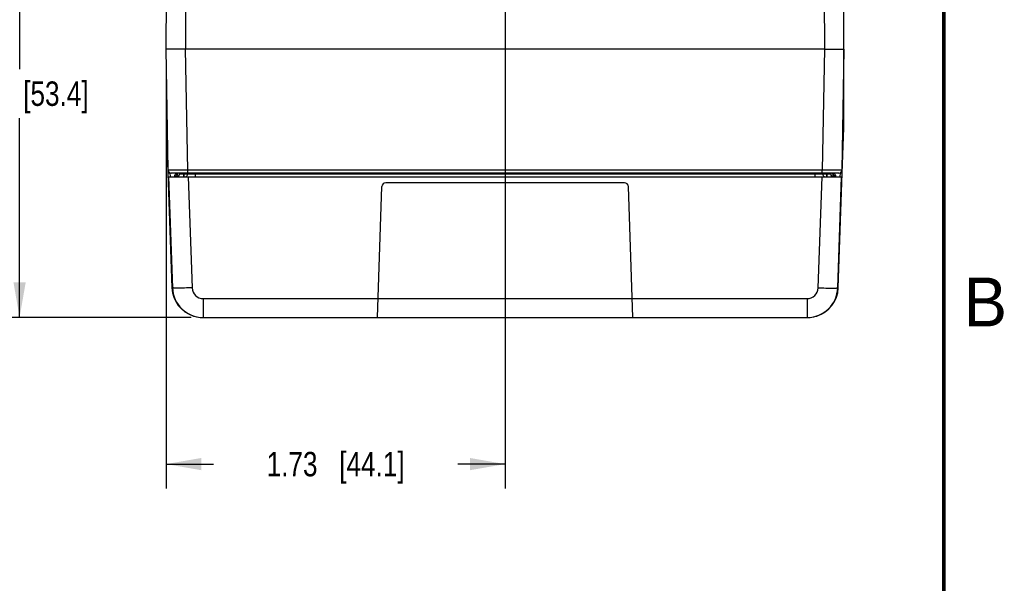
# Model space of a CAD drawing. Header units: inches. Extents: x 0 to 34, y 0 to 22.
# Tile 142 of 145: x 28.8 to 33.8, y 6.8 to 9.7. Entities that reach past the tile are written whole.
import ezdxf

# ---------------------------------------------------------------- set-up
doc = ezdxf.new("R2010")
doc.units = ezdxf.units.IN
doc.header["$LTSCALE"] = 1.87
doc.header["$MEASUREMENT"] = 0
doc.layers.get('0').update_dxf_attribs({"linetype": 'CONTINUOUS'})
doc.layers.add('DIMENSIONS', color=7, linetype='CONTINUOUS')
doc.styles.get("Standard").update_dxf_attribs({"font": 'txt', "width": 0.8})
doc.styles.add('TEXTSTYLE_2', font='txt')
doc.dimstyles.new('DIMSTYLE_2', dxfattribs={"dimtxt": 0.125, "dimasz": 0.18, "dimexe": 0.125, "dimexo": 0.0625, "dimgap": 0.0625, "dimtad": 0, "dimtih": 1, "dimtoh": 1, "dimzin": 4, "dimdsep": 46, "dimtxsty": 'STANDARD', "dimblk": '_FILLED', "dimblk1": '_FILLED', "dimblk2": '_FILLED', "dimcen": 0.09, "dimadec": 0, "dimazin": 0, "dimtp": 0.01, "dimtm": 0.01, "dimtfac": 1, "dimtofl": 0, "dimtmove": 0, "dimatfit": 3, "dimldrblk": '_FILLED', "dimfxl": 1, "dimtolj": 1, "dimtzin": 4, "dimarcsym": 0})

# ---------------------------------------------------------------- blocks, each defined once
blk = doc.blocks.new('_FILLED')
at = {"color": 0, "linetype": 'BYBLOCK'}
blk.add_solid([(0, 0), (-1, 0.174), (-1, -0.174)], dxfattribs=at)
blk = doc.blocks.new('*D5')
at = {"layer": 'DIMENSIONS', "color": 2, "linetype": 'CONTINUOUS'}
for p, q in [((31.2546, 9.9156), (31.2546, 7.3049)), ((29.5197, 9.4904), (29.5197, 7.3049)), ((29.5197, 7.4299), (29.7622, 7.4299)), ((31.2546, 7.4299), (31.0122, 7.4299))]:
    blk.add_line(p, q, dxfattribs=at)
at = {"layer": 'DIMENSIONS', "color": 2, "linetype": 'CONTINUOUS', "xscale": 0.18, "yscale": 0.18, "zscale": 0.18, "rotation": 180}
blk.add_blockref('_FILLED', (29.5197, 7.4299), dxfattribs=at)
at = {"layer": 'DIMENSIONS', "color": 2, "linetype": 'CONTINUOUS', "xscale": 0.18, "yscale": 0.18, "zscale": 0.18}
blk.add_blockref('_FILLED', (31.2546, 7.4299), dxfattribs=at)
at = {"layer": 'DIMENSIONS', "color": 2, "linetype": 'CONTINUOUS', "insert": (30.3872, 7.4924), "char_height": 0.125, "width": 1.125, "attachment_point": 2, "line_spacing_factor": 0.9}
blk.add_mtext('1.73{\\Ftxt.shx;\\W1.000000;\\H0.125000; }[44.1]', dxfattribs=at)
blk = doc.blocks.new('*D6')
at = {"layer": 'DIMENSIONS', "color": 2, "linetype": 'CONTINUOUS'}
for p, q in [((30.8871, 10.2831), (28.6447, 10.2831)), ((28.7697, 10.2831), (28.7697, 9.4503)), ((28.7697, 8.1799), (28.7697, 9.2003)), ((29.6472, 8.1799), (28.6447, 8.1799))]:
    blk.add_line(p, q, dxfattribs=at)
at = {"layer": 'DIMENSIONS', "color": 2, "linetype": 'CONTINUOUS', "xscale": 0.18, "yscale": 0.18, "zscale": 0.18}
for p, rotation in [((28.7697, 10.2831), 90), ((28.7697, 8.1799), 270)]:
    blk.add_blockref('_FILLED', p, dxfattribs=dict(at, rotation=rotation))
at = {"layer": 'DIMENSIONS', "color": 2, "linetype": 'CONTINUOUS', "insert": (28.7697, 9.3878), "char_height": 0.125, "width": 1.125, "attachment_point": 2, "line_spacing_factor": 0.9}
blk.add_mtext('2.10{\\Ftxt.shx;\\W1.000000;\\H0.125000; }[53.4]', dxfattribs=at)

msp = doc.modelspace()

# ---------------------------------------------------------------- linework, layer by layer
at = {"color": 7, "linetype": 'CONTINUOUS'}
for p, q in [((29.5197, 9.5529), (29.5317, 12.3072)), ((32.9887, 9.5529), (32.9766, 12.3072)), ((32.9887, 9.1779), (32.9887, 12.0035)), ((29.6197, 9.5529), (29.6269, 11.2124)), ((32.8814, 11.2124), (32.8887, 9.5529)), ((29.5305, 8.9335), (29.5197, 9.5529)), ((29.6305, 8.9335), (29.6196, 9.5529)), ((32.8887, 9.5529), (29.6196, 9.5529)), ((32.8887, 9.5529), (32.8779, 8.9335)), ((32.9887, 9.5529), (32.9779, 8.9335)), ((29.5206, 9.4993), (29.5206, 9.1779)), ((29.5262, 9.1779), (29.5206, 9.1779)), ((32.9821, 9.1779), (32.9887, 9.1779)), ((29.5267, 9.1507), (29.5211, 9.1505)), ((29.5211, 9.1505), (29.5292, 8.9187)), ((32.9801, 8.9187), (32.9882, 9.1505)), ((32.9816, 9.1507), (32.9882, 9.1505)), ((29.529, 8.9187), (29.5404, 8.9197)), ((29.5389, 8.9195), (29.5396, 8.8992)), ((29.6305, 8.9188), (29.6305, 8.9335)), ((32.8779, 8.9335), (29.6305, 8.9335)), ((32.8779, 8.9188), (32.8779, 8.9335)), ((32.9681, 8.9197), (32.9803, 8.9187)), ((32.9697, 8.8992), (32.9704, 8.9195)), ((32.9706, 8.9195), (32.9706, 8.921)), ((29.5291, 8.9187), (29.5496, 8.3322)), ((29.5326, 8.8992), (29.5524, 8.3319)), ((29.5326, 8.8992), (32.9767, 8.8992)), ((32.9629, 8.9188), (29.5455, 8.9188)), ((29.5641, 8.9044), (29.5739, 8.9044)), ((29.5641, 8.8992), (29.5641, 8.9044)), ((29.5742, 8.915), (29.5721, 8.9124)), ((29.5743, 8.9188), (29.5728, 8.9143)), ((29.5739, 8.9044), (29.5748, 8.9044)), ((29.5748, 8.9044), (29.575, 8.904)), ((29.5748, 8.8992), (29.5748, 8.9044)), ((29.575, 8.8992), (29.575, 8.904)), ((29.5838, 8.904), (29.575, 8.904)), ((29.5787, 8.9188), (29.5763, 8.9171)), ((29.5884, 8.9189), (29.5883, 8.9137)), ((29.6081, 8.9185), (29.608, 8.9137)), ((29.608, 8.9137), (29.608, 8.8992)), ((29.6099, 8.9137), (29.608, 8.9137)), ((29.6099, 8.9137), (29.61, 8.9188)), ((29.6099, 8.9137), (29.6099, 8.8992)), ((29.6296, 8.9137), (29.6297, 8.919)), ((29.6325, 8.8992), (29.6523, 8.3319)), ((29.669, 8.9137), (29.6691, 8.9188)), ((29.669, 8.9137), (29.669, 8.8992)), ((32.8403, 8.9137), (29.669, 8.9137)), ((31.8656, 8.8689), (30.6437, 8.8689)), ((32.8402, 8.9188), (32.8403, 8.9137)), ((32.8403, 8.9137), (32.8403, 8.8992)), ((32.857, 8.3319), (32.8768, 8.8992)), ((32.8796, 8.919), (32.8797, 8.9137)), ((32.8993, 8.9188), (32.8994, 8.9137)), ((32.9013, 8.9137), (32.8994, 8.9137)), ((32.8994, 8.9137), (32.8994, 8.8992)), ((32.9012, 8.9186), (32.9013, 8.9137)), ((32.9013, 8.9137), (32.9013, 8.8992)), ((32.9209, 8.9188), (32.921, 8.9137)), ((32.9248, 8.904), (32.9343, 8.904)), ((32.9345, 8.9044), (32.9343, 8.904)), ((32.9343, 8.904), (32.9343, 8.8992)), ((32.9452, 8.9044), (32.9345, 8.9044)), ((32.9345, 8.9044), (32.9345, 8.8992)), ((32.9371, 8.9124), (32.935, 8.9188)), ((32.9378, 8.9143), (32.9371, 8.9124)), ((32.9452, 8.9044), (32.9452, 8.8992)), ((32.9569, 8.3319), (32.9767, 8.8992)), ((32.9597, 8.3322), (32.9802, 8.9187)), ((30.6007, 8.1799), (30.6241, 8.8499)), ((31.9086, 8.1799), (31.8852, 8.8499)), ((29.5508, 8.3322), (29.5496, 8.3322)), ((32.9585, 8.3322), (32.9597, 8.3322)), ((29.7097, 8.2764), (32.7996, 8.2764)), ((29.7097, 8.2764), (29.7097, 8.1799)), ((32.7996, 8.2764), (32.7996, 8.1799)), ((29.7097, 8.1799), (32.7996, 8.1799))]:
    msp.add_line(p, q, dxfattribs=at)
at = {"color": 7, "linetype": 'CONTINUOUS', "const_width": 0.02}
msp.add_lwpolyline([(33.5, 0.5), (33.5, 21.5)], dxfattribs=at)
at = {"color": 7, "linetype": 'CONTINUOUS'}
for centre, radius, start, end in [((30.3083, 9.1779), 0.7877, 180.0001, 181.9981), ((32.201, 9.1779), 0.7877, 358.0019, 359.9999), ((29.5455, 8.9338), 0.015, 181, 270), ((32.9629, 8.9338), 0.015, 270.0001, 359), ((29.5834, 8.903), 0.0196, 128.4073, 137.6518), ((29.8043, 8.8333), 0.2452, 160.7214, 161.2008), ((29.5736, 8.914), 0.0148, 270, 359), ((29.5888, 8.9017), 0.0199, 128.9855, 137.6595), ((29.5951, 8.9044), 0.0203, 156.9233, 179.9981), ((29.5948, 8.904), 0.0198, 160.2814, 179.9073), ((29.5948, 8.9046), 0.0199, 134.59, 138.7911), ((29.5947, 8.904), 0.0197, 131.0567, 136.5964), ((29.6149, 8.914), 0.0148, 299.6667, 359), ((30.6437, 8.8492), 0.0197, 90, 178), ((31.8656, 8.8492), 0.0197, 2, 90), ((32.8944, 8.914), 0.0148, 181.0001, 240.3358), ((32.9357, 8.914), 0.0148, 181, 270.0001), ((32.9146, 8.904), 0.0197, 41.6141, 48.8743), ((32.9143, 8.9044), 0.0202, 28.8425, 45.3444), ((32.9141, 8.9043), 0.0205, 11.6387, 28.7682), ((32.9145, 8.904), 0.0198, 0.0547, 14.3494), ((32.9142, 8.9044), 0.0203, 5.8178, 11.6009), ((32.9142, 8.9044), 0.0203, 359.9942, 5.8152), ((29.7061, 8.3377), 0.1566, 182.0091, 182.4012), ((29.7068, 8.3376), 0.1574, 182.3827, 252.5902), ((29.7097, 8.3374), 0.1575, 182, 270), ((29.7098, 8.3339), 0.0575, 182.0105, 269.9895), ((32.7995, 8.3339), 0.0575, 270.0105, 357.9895), ((32.7996, 8.3374), 0.1575, 270, 358), ((32.8025, 8.3376), 0.1574, 287.4095, 357.6173), ((32.8032, 8.3377), 0.1566, 357.5988, 357.9909), ((29.7068, 8.3377), 0.1574, 252.5893, 254.0932), ((29.707, 8.3386), 0.1583, 254.1368, 269.9567), ((32.8023, 8.3386), 0.1583, 270.0433, 285.8635), ((32.8025, 8.3377), 0.1574, 285.9072, 287.4104)]:
    msp.add_arc(centre, radius, start, end, dxfattribs=at)
for points, knots in [([(29.6196, 9.5529), (29.6131, 9.5529), (29.6004, 9.5529), (29.5819, 9.5528), (29.5648, 9.5527), (29.5499, 9.5527), (29.539, 9.5527), (29.5318, 9.5527), (29.5276, 9.5527), (29.5243, 9.5527), (29.5221, 9.5528), (29.5208, 9.5528), (29.5202, 9.5528), (29.5198, 9.5529), (29.5197, 9.5529)], [0, 0, 0, 0, 0.195067, 0.382638, 0.555503, 0.707019, 0.831363, 0.881807, 0.923761, 0.956821, 0.980672, 0.989069, 0.995092, 1, 1, 1, 1]), ([(32.8887, 9.5529), (32.8952, 9.5529), (32.9079, 9.5529), (32.9264, 9.5528), (32.9435, 9.5527), (32.9585, 9.5527), (32.9694, 9.5527), (32.9766, 9.5527), (32.9808, 9.5527), (32.9841, 9.5527), (32.9862, 9.5528), (32.9875, 9.5528), (32.9881, 9.5528), (32.9885, 9.5529), (32.9887, 9.5529)], [0, 0, 0, 0, 0.195091, 0.382685, 0.555568, 0.707094, 0.831439, 0.881879, 0.923825, 0.956874, 0.98071, 0.989099, 0.995113, 1, 1, 1, 1]), ([(29.6305, 8.9335), (29.624, 8.9335), (29.6112, 8.9335), (29.5927, 8.9334), (29.578, 8.9334), (29.5672, 8.9334), (29.56, 8.9334), (29.5534, 8.9334), (29.5476, 8.9334), (29.5426, 8.9334), (29.5389, 8.9334), (29.5364, 8.9334), (29.5349, 8.9335), (29.5335, 8.9335), (29.5325, 8.9335), (29.5317, 8.9335), (29.5312, 8.9335), (29.531, 8.9335), (29.5308, 8.9335), (29.5306, 8.9335), (29.5305, 8.9335), (29.5305, 8.9335), (29.5305, 8.9335)], [0, 0, 0, 0, 0.195088, 0.382679, 0.555565, 0.634388, 0.7071, 0.773003, 0.83146, 0.88191, 0.923866, 0.94153, 0.956926, 0.970016, 0.98077, 0.989162, 0.992466, 0.995172, 0.997278, 0.998785, 0.999691, 1, 1, 1, 1]), ([(32.9779, 8.9335), (32.9779, 8.9335), (32.9778, 8.9335), (32.9777, 8.9335), (32.9776, 8.9335), (32.9774, 8.9335), (32.9771, 8.9335), (32.9766, 8.9335), (32.9759, 8.9335), (32.9748, 8.9335), (32.9735, 8.9335), (32.9719, 8.9334), (32.9694, 8.9334), (32.9658, 8.9334), (32.9607, 8.9334), (32.9549, 8.9334), (32.9483, 8.9334), (32.9411, 8.9334), (32.9303, 8.9334), (32.9156, 8.9334), (32.8971, 8.9335), (32.8844, 8.9335), (32.8779, 8.9335)], [0, 0, 0, 0, 0.000309, 0.001215, 0.002722, 0.004828, 0.007534, 0.010838, 0.01923, 0.029984, 0.043074, 0.05847, 0.076134, 0.11809, 0.16854, 0.226997, 0.2929, 0.365612, 0.444435, 0.617321, 0.804912, 1, 1, 1, 1]), ([(29.5721, 8.9124), (29.572, 8.9128), (29.5713, 8.9147), (29.5709, 8.9169), (29.5712, 8.9184)], [0, 0, 0, 0, 0.236336, 1, 1, 1, 1]), ([(29.608, 8.9137), (29.6055, 8.9137), (29.6009, 8.9137), (29.5954, 8.9136), (29.5919, 8.9137), (29.59, 8.9136), (29.5891, 8.9138), (29.5883, 8.9136), (29.5883, 8.9137)], [0, 0, 0, 0, 0.382371, 0.706811, 0.831247, 0.923721, 0.980671, 1, 1, 1, 1]), ([(29.6296, 8.9137), (29.6296, 8.9136), (29.6288, 8.9138), (29.628, 8.9136), (29.626, 8.9137), (29.6226, 8.9136), (29.6171, 8.9137), (29.6124, 8.9137), (29.6099, 8.9137)], [0, 0, 0, 0, 0.019336, 0.07616, 0.168422, 0.292652, 0.616912, 1, 1, 1, 1]), ([(29.669, 8.9137), (29.664, 8.9137), (29.6567, 8.9136), (29.6474, 8.9136), (29.6415, 8.9136), (29.6367, 8.9136), (29.6334, 8.9136), (29.6315, 8.9137), (29.6304, 8.9136), (29.63, 8.9138), (29.6296, 8.9137), (29.6296, 8.9137)], [0, 0, 0, 0, 0.382751, 0.555615, 0.707112, 0.831502, 0.923884, 0.956937, 0.980744, 0.99514, 1, 1, 1, 1]), ([(32.8797, 8.9137), (32.8797, 8.9137), (32.8793, 8.9138), (32.8789, 8.9136), (32.8778, 8.9137), (32.8759, 8.9136), (32.8726, 8.9136), (32.8678, 8.9136), (32.8619, 8.9136), (32.8526, 8.9136), (32.8453, 8.9137), (32.8403, 8.9137)], [0, 0, 0, 0, 0.00486, 0.019256, 0.043063, 0.076116, 0.168498, 0.292888, 0.444386, 0.617249, 1, 1, 1, 1]), ([(32.8994, 8.9137), (32.8969, 8.9137), (32.8922, 8.9137), (32.8867, 8.9136), (32.8833, 8.9137), (32.8813, 8.9136), (32.8805, 8.9138), (32.8797, 8.9136), (32.8797, 8.9137)], [0, 0, 0, 0, 0.38216, 0.706451, 0.830909, 0.923468, 0.980523, 1, 1, 1, 1]), ([(32.921, 8.9137), (32.921, 8.9136), (32.9202, 8.9138), (32.9193, 8.9136), (32.9174, 8.9137), (32.9139, 8.9136), (32.9084, 8.9137), (32.9038, 8.9137), (32.9013, 8.9137)], [0, 0, 0, 0, 0.019263, 0.07605, 0.168326, 0.292602, 0.617069, 1, 1, 1, 1]), ([(32.9381, 8.9184), (32.9402, 8.9168), (32.9438, 8.9125), (32.9452, 8.9071), (32.9452, 8.9044)], [0, 0, 0, 0, 0.500359, 1, 1, 1, 1]), ([(29.6523, 8.3319), (29.6396, 8.3315), (29.6211, 8.3309), (29.5975, 8.3305), (29.5826, 8.3304), (29.5703, 8.3305), (29.5619, 8.3307), (29.557, 8.331), (29.5545, 8.3312), (29.5533, 8.3315), (29.5524, 8.3317), (29.5524, 8.3319)], [0, 0, 0, 0, 0.381918, 0.554511, 0.70568, 0.829768, 0.922221, 0.955324, 0.979311, 0.994089, 1, 1, 1, 1]), ([(32.857, 8.3319), (32.8697, 8.3315), (32.8882, 8.3309), (32.9118, 8.3305), (32.9267, 8.3304), (32.939, 8.3305), (32.9473, 8.3307), (32.9523, 8.331), (32.9548, 8.3312), (32.956, 8.3315), (32.9569, 8.3317), (32.9569, 8.3319)], [0, 0, 0, 0, 0.381918, 0.554511, 0.70568, 0.829768, 0.922221, 0.955324, 0.979311, 0.994089, 1, 1, 1, 1])]:
    msp.add_open_spline(points, degree=3, knots=knots, dxfattribs=at)
for points in [[(29.5641, 8.9044), (29.5641, 8.9066), (29.5646, 8.9088), (29.5654, 8.9108)], [(29.5654, 8.9108), (29.5662, 8.9128), (29.5674, 8.9147), (29.5689, 8.9163)], [(29.5762, 8.9107), (29.5771, 8.9132), (29.5785, 8.9156), (29.5804, 8.9176)], [(29.5764, 8.9123), (29.5772, 8.9143), (29.5784, 8.9161), (29.5798, 8.9177)], [(32.9293, 8.9171), (32.9314, 8.9148), (32.9329, 8.9119), (32.9337, 8.9089)], [(32.9371, 8.9124), (32.9355, 8.915), (32.9332, 8.9172), (32.9306, 8.9188)], [(32.9381, 8.9184), (32.9383, 8.9171), (32.9382, 8.9156), (32.9378, 8.9143)]]:
    msp.add_open_spline(points, degree=3, dxfattribs=at)

# ---------------------------------------------------------------- texts
at = {"color": 2, "linetype": 'CONTINUOUS', "insert": (33.6006, 8.3845), "char_height": 0.25, "width": 0.25, "attachment_point": 1, "line_spacing_factor": 0.9, "style": 'TEXTSTYLE_2'}
msp.add_mtext('B', dxfattribs=at)

# ---------------------------------------------------------------- dimensions: what is measured, and where the dimension line sits
at = {"layer": 'DIMENSIONS', "color": 2, "linetype": 'CONTINUOUS'}
for base, p1, p2, angle, picture, middle in [((28.7697, 10.2831), (29.7097, 8.1799), (30.9496, 10.2831), 90, '*D6', (28.7697, 9.3253)), ((29.5197, 7.4299), (31.2546, 9.9781), (29.5197, 9.5529), 180, '*D5', (30.3872, 7.4299))]:
    dim = msp.add_linear_dim(base=base, p1=p1, p2=p2, angle=angle, dimstyle='DIMSTYLE_2', dxfattribs=at)
    dim.commit()
    dim.dimension.update_dxf_attribs({"geometry": picture, "text_midpoint": middle, "dimtype": 160})

doc.saveas('drawing.dxf')
